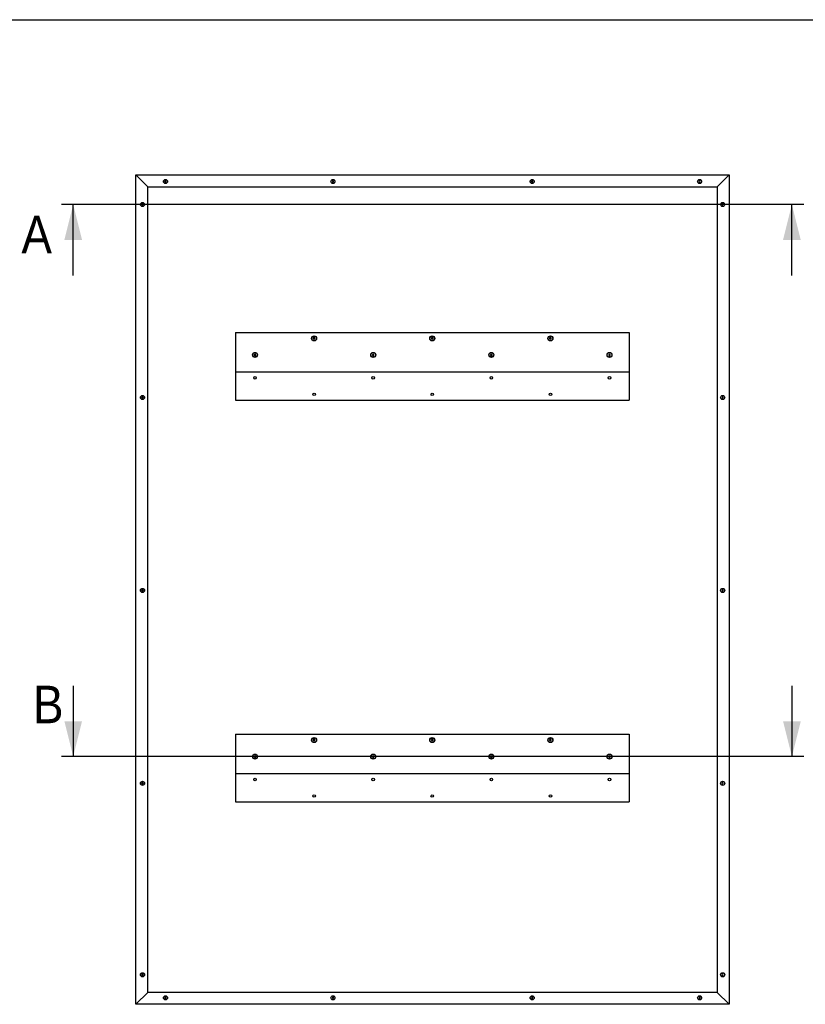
# Model space of a CAD drawing. Header units: millimetres. Extents: x 32 to 6182, y 219 to 4524.
# Tile 10 of 11: x 2337 to 4331, y 2024 to 4524. Entities that reach past the tile are written whole.
import ezdxf

# ---------------------------------------------------------------- set-up
doc = ezdxf.new("R2010")
doc.units = ezdxf.units.MM
doc.header["$LTSCALE"] = 15
doc.linetypes.add('SLD-Solido', pattern=[0])
doc.layers.add('QUOTE', color=1, linetype='SLD-Solido')
doc.layers.add('SEZIONI', color=9, linetype='SLD-Solido')
doc.styles.add('SLDTEXTSTYLE0', font='GOTHIC.TTF', dxfattribs={"width": 0.913})

msp = doc.modelspace()

# ---------------------------------------------------------------- linework, layer by layer
for p, q in [((2631.94, 2023.52), (2631.94, 4129.52)), ((2661.94, 4099.52), (2631.94, 4129.52)), ((2631.94, 4129.52), (4137.94, 4129.52)), ((4107.94, 4099.52), (4137.94, 4129.52)), ((4137.94, 4129.52), (4137.94, 2023.52)), ((2705.58, 4114.09), (2705.33, 4112.37)), ((2705.33, 4112.37), (2706.7, 4111.3)), ((2707.18, 4114.73), (2705.58, 4114.09)), ((2706.7, 4111.3), (2708.3, 4111.95)), ((2708.55, 4113.66), (2707.18, 4114.73)), ((2708.3, 4111.95), (2708.55, 4113.66)), ((3131.85, 4114.75), (3130.4, 4113.81)), ((3130.4, 4113.81), (3130.49, 4112.08)), ((3130.49, 4112.08), (3132.03, 4111.29)), ((3133.4, 4113.96), (3131.85, 4114.75)), ((3132.03, 4111.29), (3133.48, 4112.23)), ((3133.48, 4112.23), (3133.4, 4113.96)), ((3636.58, 4114.09), (3636.33, 4112.37)), ((3636.33, 4112.37), (3637.7, 4111.3)), ((3638.18, 4114.73), (3636.58, 4114.09)), ((3637.7, 4111.3), (3639.3, 4111.95)), ((3639.55, 4113.66), (3638.18, 4114.73)), ((3639.3, 4111.95), (3639.55, 4113.66)), ((4062.27, 4114.61), (4061.22, 4113.23)), ((4061.22, 4113.23), (4061.89, 4111.64)), ((4061.89, 4111.64), (4063.61, 4111.42)), ((4063.99, 4114.4), (4062.27, 4114.61)), ((4063.61, 4111.42), (4064.66, 4112.8)), ((4064.66, 4112.8), (4063.99, 4114.4)), ((2661.94, 2053.52), (2661.94, 4099.52)), ((2661.94, 4099.52), (4107.94, 4099.52)), ((4107.94, 4099.52), (4107.94, 2053.52)), ((2648.25, 4056.24), (2646.86, 4055.22)), ((2646.86, 4055.22), (2647.04, 4053.49)), ((2647.04, 4053.49), (2648.63, 4052.8)), ((2649.84, 4055.54), (2648.25, 4056.24)), ((2648.63, 4052.8), (2650.03, 4053.82)), ((2650.03, 4053.82), (2649.84, 4055.54)), ((4120.77, 4056.11), (4119.72, 4054.73)), ((4119.72, 4054.73), (4120.39, 4053.14)), ((4120.39, 4053.14), (4122.11, 4052.92)), ((4122.49, 4055.9), (4120.77, 4056.11)), ((4122.11, 4052.92), (4123.16, 4054.3)), ((4123.16, 4054.3), (4122.49, 4055.9)), ((2884.21, 3729.52), (2884.21, 3629.52)), ((2884.21, 3729.52), (3884.21, 3729.52)), ((3884.21, 3729.52), (3884.21, 3629.52)), ((3084.21, 3716.83), (3082.21, 3715.67)), ((3082.21, 3715.67), (3082.21, 3713.36)), ((3082.21, 3713.36), (3084.21, 3712.21)), ((3086.21, 3715.67), (3084.21, 3716.83)), ((3084.21, 3712.21), (3086.21, 3713.36)), ((3086.21, 3713.36), (3086.21, 3715.67)), ((3384.21, 3716.83), (3382.21, 3715.67)), ((3382.21, 3715.67), (3382.21, 3713.36)), ((3382.21, 3713.36), (3384.21, 3712.21)), ((3386.21, 3715.67), (3384.21, 3716.83)), ((3384.21, 3712.21), (3386.21, 3713.36)), ((3386.21, 3713.36), (3386.21, 3715.67)), ((3684.21, 3716.83), (3682.21, 3715.67)), ((3682.21, 3715.67), (3682.21, 3713.36)), ((3682.21, 3713.36), (3684.21, 3712.21)), ((3686.21, 3715.67), (3684.21, 3716.83)), ((3684.21, 3712.21), (3686.21, 3713.36)), ((3686.21, 3713.36), (3686.21, 3715.67)), ((2932.34, 3673.87), (2932.1, 3671.58)), ((2932.1, 3671.58), (2933.97, 3670.22)), ((2934.45, 3674.81), (2932.34, 3673.87)), ((2933.97, 3670.22), (2936.08, 3671.16)), ((2936.32, 3673.46), (2934.45, 3674.81)), ((2936.08, 3671.16), (2936.32, 3673.46)), ((3234.21, 3674.83), (3232.21, 3673.67)), ((3232.21, 3673.67), (3232.21, 3671.36)), ((3232.21, 3671.36), (3234.21, 3670.21)), ((3236.21, 3673.67), (3234.21, 3674.83)), ((3234.21, 3670.21), (3236.21, 3671.36)), ((3236.21, 3671.36), (3236.21, 3673.67)), ((3534.21, 3674.83), (3532.21, 3673.67)), ((3532.21, 3673.67), (3532.21, 3671.36)), ((3532.21, 3671.36), (3534.21, 3670.21)), ((3536.21, 3673.67), (3534.21, 3674.83)), ((3534.21, 3670.21), (3536.21, 3671.36)), ((3536.21, 3671.36), (3536.21, 3673.67)), ((3834.21, 3674.83), (3832.21, 3673.67)), ((3832.21, 3673.67), (3832.21, 3671.36)), ((3832.21, 3671.36), (3834.21, 3670.21)), ((3836.21, 3673.67), (3834.21, 3674.83)), ((3834.21, 3670.21), (3836.21, 3671.36)), ((3836.21, 3671.36), (3836.21, 3673.67)), ((2884.21, 3629.52), (3884.21, 3629.52)), ((2884.21, 3629.52), (2884.21, 3557.52)), ((3884.21, 3629.52), (3884.21, 3557.52)), ((2647.08, 3565.59), (2646.83, 3563.87)), ((2646.83, 3563.87), (2648.2, 3562.8)), ((2648.68, 3566.23), (2647.08, 3565.59)), ((2648.2, 3562.8), (2649.8, 3563.45)), ((2650.05, 3565.16), (2648.68, 3566.23)), ((2649.8, 3563.45), (2650.05, 3565.16)), ((2884.21, 3557.52), (3884.21, 3557.52)), ((4120.08, 3565.59), (4119.83, 3563.87)), ((4119.83, 3563.87), (4121.2, 3562.8)), ((4121.68, 3566.23), (4120.08, 3565.59)), ((4121.2, 3562.8), (4122.8, 3563.45)), ((4123.05, 3565.16), (4121.68, 3566.23)), ((4122.8, 3563.45), (4123.05, 3565.16)), ((2647.08, 3075.59), (2646.83, 3073.87)), ((2648.68, 3076.23), (2647.08, 3075.59)), ((2650.05, 3075.16), (2648.68, 3076.23)), ((4120.08, 3075.59), (4119.83, 3073.87)), ((4121.68, 3076.23), (4120.08, 3075.59)), ((4123.05, 3075.16), (4121.68, 3076.23)), ((2646.83, 3073.87), (2648.2, 3072.8)), ((2648.2, 3072.8), (2649.8, 3073.45)), ((2649.8, 3073.45), (2650.05, 3075.16)), ((4119.83, 3073.87), (4121.2, 3072.8)), ((4121.2, 3072.8), (4122.8, 3073.45)), ((4122.8, 3073.45), (4123.05, 3075.16)), ((2884.21, 2709.52), (2884.21, 2609.52)), ((2884.21, 2709.52), (3884.21, 2709.52)), ((3884.21, 2709.52), (3884.21, 2609.52)), ((3084.21, 2696.83), (3082.21, 2695.67)), ((3082.21, 2695.67), (3082.21, 2693.36)), ((3082.21, 2693.36), (3084.21, 2692.21)), ((3086.21, 2695.67), (3084.21, 2696.83)), ((3084.21, 2692.21), (3086.21, 2693.36)), ((3086.21, 2693.36), (3086.21, 2695.67)), ((3384.21, 2696.83), (3382.21, 2695.67)), ((3382.21, 2695.67), (3382.21, 2693.36)), ((3382.21, 2693.36), (3384.21, 2692.21)), ((3386.21, 2695.67), (3384.21, 2696.83)), ((3384.21, 2692.21), (3386.21, 2693.36)), ((3386.21, 2693.36), (3386.21, 2695.67)), ((3684.21, 2696.83), (3682.21, 2695.67)), ((3682.21, 2695.67), (3682.21, 2693.36)), ((3682.21, 2693.36), (3684.21, 2692.21)), ((3686.21, 2695.67), (3684.21, 2696.83)), ((3684.21, 2692.21), (3686.21, 2693.36)), ((3686.21, 2693.36), (3686.21, 2695.67)), ((2932.34, 2653.87), (2932.1, 2651.58)), ((2932.1, 2651.58), (2933.97, 2650.22)), ((2934.45, 2654.81), (2932.34, 2653.87)), ((2933.97, 2650.22), (2936.08, 2651.16)), ((2936.32, 2653.46), (2934.45, 2654.81)), ((2936.08, 2651.16), (2936.32, 2653.46)), ((3234.21, 2654.83), (3232.21, 2653.67)), ((3232.21, 2653.67), (3232.21, 2651.36)), ((3232.21, 2651.36), (3234.21, 2650.21)), ((3236.21, 2653.67), (3234.21, 2654.83)), ((3234.21, 2650.21), (3236.21, 2651.36)), ((3236.21, 2651.36), (3236.21, 2653.67)), ((3534.21, 2654.83), (3532.21, 2653.67)), ((3532.21, 2653.67), (3532.21, 2651.36)), ((3532.21, 2651.36), (3534.21, 2650.21)), ((3536.21, 2653.67), (3534.21, 2654.83)), ((3534.21, 2650.21), (3536.21, 2651.36)), ((3536.21, 2651.36), (3536.21, 2653.67)), ((3834.21, 2654.83), (3832.21, 2653.67)), ((3832.21, 2653.67), (3832.21, 2651.36)), ((3832.21, 2651.36), (3834.21, 2650.21)), ((3836.21, 2653.67), (3834.21, 2654.83)), ((3834.21, 2650.21), (3836.21, 2651.36)), ((3836.21, 2651.36), (3836.21, 2653.67)), ((2884.21, 2609.52), (3884.21, 2609.52)), ((2884.21, 2609.52), (2884.21, 2537.52)), ((3884.21, 2609.52), (3884.21, 2537.52)), ((2647.08, 2585.59), (2646.83, 2583.87)), ((2646.83, 2583.87), (2648.2, 2582.8)), ((2648.68, 2586.23), (2647.08, 2585.59)), ((2648.2, 2582.8), (2649.8, 2583.45)), ((2650.05, 2585.16), (2648.68, 2586.23)), ((2649.8, 2583.45), (2650.05, 2585.16)), ((4120.48, 2585.96), (4119.71, 2584.41)), ((4119.71, 2584.41), (4120.67, 2582.97)), ((4122.21, 2586.07), (4120.48, 2585.96)), ((4120.67, 2582.97), (4122.4, 2583.07)), ((4123.17, 2584.63), (4122.21, 2586.07)), ((4122.4, 2583.07), (4123.17, 2584.63)), ((2884.21, 2537.52), (3884.21, 2537.52)), ((2647.08, 2099.59), (2646.83, 2097.87)), ((2646.83, 2097.87), (2648.2, 2096.8)), ((2648.68, 2100.23), (2647.08, 2099.59)), ((2648.2, 2096.8), (2649.8, 2097.45)), ((2650.05, 2099.16), (2648.68, 2100.23)), ((2649.8, 2097.45), (2650.05, 2099.16)), ((4120.48, 2099.96), (4119.71, 2098.41)), ((4119.71, 2098.41), (4120.67, 2096.97)), ((4122.21, 2100.07), (4120.48, 2099.96)), ((4120.67, 2096.97), (4122.4, 2097.07)), ((4123.17, 2098.63), (4122.21, 2100.07)), ((4122.4, 2097.07), (4123.17, 2098.63)), ((2631.94, 2023.52), (2661.94, 2053.52)), ((4107.94, 2053.52), (2661.94, 2053.52)), ((4137.94, 2023.52), (4107.94, 2053.52)), ((2705.58, 2041.09), (2705.33, 2039.37)), ((2705.33, 2039.37), (2706.7, 2038.3)), ((2707.18, 2041.73), (2705.58, 2041.09)), ((2706.7, 2038.3), (2708.3, 2038.95)), ((2708.55, 2040.66), (2707.18, 2041.73)), ((2708.3, 2038.95), (2708.55, 2040.66)), ((3130.58, 2041.09), (3130.33, 2039.37)), ((3130.33, 2039.37), (3131.7, 2038.3)), ((3132.18, 2041.73), (3130.58, 2041.09)), ((3131.7, 2038.3), (3133.3, 2038.95)), ((3133.55, 2040.66), (3132.18, 2041.73)), ((3133.3, 2038.95), (3133.55, 2040.66)), ((3636.7, 2041.23), (3636.27, 2039.55)), ((3636.27, 2039.55), (3637.52, 2038.34)), ((3638.37, 2041.7), (3636.7, 2041.23)), ((3637.52, 2038.34), (3639.18, 2038.81)), ((3639.61, 2040.49), (3638.37, 2041.7)), ((3639.18, 2038.81), (3639.61, 2040.49)), ((4062.48, 2041.69), (4061.26, 2040.45)), ((4061.26, 2040.45), (4061.73, 2038.78)), ((4061.73, 2038.78), (4063.4, 2038.35)), ((4064.16, 2041.25), (4062.48, 2041.69)), ((4063.4, 2038.35), (4064.62, 2039.58)), ((4064.62, 2039.58), (4064.16, 2041.25)), ((4137.94, 2023.52), (2631.94, 2023.52))]:
    msp.add_line(p, q)
for centre, radius in [((2706.94, 4113.02), 5.25), ((2706.94, 4113.02), 5), ((3131.94, 4113.02), 5.25), ((3131.94, 4113.02), 5), ((3637.94, 4113.02), 5.25), ((3637.94, 4113.02), 5), ((4062.94, 4113.02), 5.25), ((4062.94, 4113.02), 5), ((2648.44, 4054.52), 5.25), ((2648.44, 4054.52), 5), ((4121.44, 4054.52), 5.25), ((4121.44, 4054.52), 5), ((3084.21, 3714.52), 6.3), ((3084.21, 3714.52), 6), ((3384.21, 3714.52), 6.3), ((3384.21, 3714.52), 6), ((3684.21, 3714.52), 6.3), ((3684.21, 3714.52), 6), ((2934.21, 3672.52), 6.3), ((2934.21, 3672.52), 6), ((3234.21, 3672.52), 6.3), ((3234.21, 3672.52), 6), ((3534.21, 3672.52), 6.3), ((3534.21, 3672.52), 6), ((3834.21, 3672.52), 6.3), ((3834.21, 3672.52), 6), ((2934.21, 3614.52), 3.3), ((3234.21, 3614.52), 3.3), ((3534.21, 3614.52), 3.3), ((3834.21, 3614.52), 3.3), ((3084.21, 3572.52), 3.3), ((3384.21, 3572.52), 3.3), ((3684.21, 3572.52), 3.3), ((2648.44, 3564.52), 5.25), ((2648.44, 3564.52), 5), ((4121.44, 3564.52), 5.25), ((4121.44, 3564.52), 5), ((2648.44, 3074.52), 5.25), ((2648.44, 3074.52), 5), ((4121.44, 3074.52), 5.25), ((4121.44, 3074.52), 5), ((3084.21, 2694.52), 6.3), ((3084.21, 2694.52), 6), ((3384.21, 2694.52), 6.3), ((3384.21, 2694.52), 6), ((3684.21, 2694.52), 6.3), ((3684.21, 2694.52), 6), ((2934.21, 2652.52), 6.3), ((2934.21, 2652.52), 6), ((3234.21, 2652.52), 6.3), ((3234.21, 2652.52), 6), ((3534.21, 2652.52), 6.3), ((3534.21, 2652.52), 6), ((3834.21, 2652.52), 6.3), ((3834.21, 2652.52), 6), ((2648.44, 2584.52), 5.25), ((2648.44, 2584.52), 5), ((2934.21, 2594.52), 3.3), ((3234.21, 2594.52), 3.3), ((3534.21, 2594.52), 3.3), ((3834.21, 2594.52), 3.3), ((4121.44, 2584.52), 5.25), ((4121.44, 2584.52), 5), ((3084.21, 2552.52), 3.3), ((3384.21, 2552.52), 3.3), ((3684.21, 2552.52), 3.3), ((2648.44, 2098.52), 5.25), ((2648.44, 2098.52), 5), ((4121.44, 2098.52), 5.25), ((4121.44, 2098.52), 5), ((2706.94, 2040.02), 5.25), ((2706.94, 2040.02), 5), ((3131.94, 2040.02), 5.25), ((3131.94, 2040.02), 5), ((3637.94, 2040.02), 5.25), ((3637.94, 2040.02), 5), ((4062.94, 2040.02), 5.25), ((4062.94, 2040.02), 5)]:
    msp.add_circle(centre, radius)
at = {"layer": 'QUOTE', "color": 7, "true_color": 0xffffff}
msp.add_line((31.65, 4523.89), (6181.36, 4523.89), dxfattribs=at)
at = {"layer": 'SEZIONI'}
for p, q in [((4327.34, 4054.52), (2442.54, 4054.52)), ((4327.34, 2652.52), (2442.54, 2652.52))]:
    msp.add_line(p, q, dxfattribs=at)
at = {"layer": 'SEZIONI', "linetype": 'SLD-Solido'}
for p, q in [((2472.54, 3874.52), (2472.54, 4054.52)), ((4297.34, 3874.52), (4297.34, 4054.52)), ((2472.54, 2832.52), (2472.54, 2652.52)), ((4297.34, 2832.52), (4297.34, 2652.52))]:
    msp.add_line(p, q, dxfattribs=at)
at = {"layer": 'SEZIONI'}
for points in [[(2472.54, 4054.52), (2450.04, 3964.52), (2495.04, 3964.52)], [(4297.34, 4054.52), (4274.84, 3964.52), (4319.84, 3964.52)], [(2472.54, 2652.52), (2495.04, 2742.52), (2450.04, 2742.52)], [(4297.34, 2652.52), (4319.84, 2742.52), (4274.84, 2742.52)]]:
    msp.add_solid(points, dxfattribs=at)

# ---------------------------------------------------------------- texts
at = {"layer": 'SEZIONI', "char_height": 95.25, "attachment_point": 1, "style": 'SLDTEXTSTYLE0'}
for s, insert in [('A', (2341.06, 4025.81)), ('B', (2370.48, 2832.52))]:
    msp.add_mtext(s, dxfattribs=dict(at, insert=insert))

doc.saveas('drawing.dxf')
